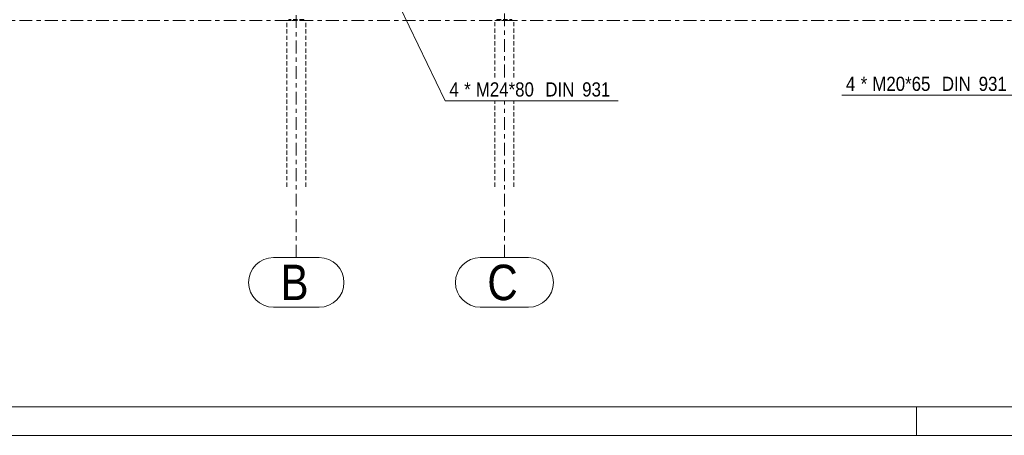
# Model space of a CAD drawing. Header units: millimetres. Extents: x -76 to 1111, y -178 to 661.
# Tile 5 of 91: x 224 to 363, y -178 to -120. Entities that reach past the tile are written whole.
import ezdxf

# ---------------------------------------------------------------- set-up
doc = ezdxf.new("R2010")
doc.units = ezdxf.units.MM
doc.header["$LTSCALE"] = 0.6
for name, pattern in [('VERDECKT2', [1.5, 1, -0.5]), ('XKITLINE00', [0]), ('XKITLINE03', [6, 3, -1, 1, -1])]:
    doc.linetypes.add(name, pattern=pattern)
for name, color, linetype, lineweight in [('BoltMark', 3, 'Continuous', 0), ('DrawingSheet', 5, 'Continuous', 0), ('Part', 2, 'Continuous', 0), ('S-GRID', 1, 'Continuous', 0)]:
    doc.layers.add(name, color=color, linetype=linetype, lineweight=lineweight)
doc.styles.add('ARIAL', font='ARIAL.TTF')

msp = doc.modelspace()

# ---------------------------------------------------------------- linework, layer by layer
at = {"layer": 'BoltMark', "color": 4, "linetype": 'XKITLINE00', "lineweight": 0}
for p, q in [((278.02, -118.08), (284.34, -131.22)), ((340.22, -130.43), (364.58, -130.43)), ((284.34, -131.22), (308.7, -131.22))]:
    msp.add_line(p, q, dxfattribs=at)
at = {"layer": 'DrawingSheet', "color": 3, "linetype": 'XKITLINE00', "lineweight": 0}
msp.add_line((-72.23, -174.41), (1106.77, -174.41), dxfattribs=at)
at = {"layer": 'DrawingSheet', "color": 2, "linetype": 'XKITLINE00', "lineweight": 0}
for p, q in [((350.77, -178.41), (350.77, -174.41)), ((-76.23, -178.41), (1110.77, -178.41))]:
    msp.add_line(p, q, dxfattribs=at)
at = {"layer": 'Part', "color": 4, "linetype": 'VERDECKT2', "lineweight": 0}
for p, q in [((262.02, -143.34), (262.02, -119.92)), ((262.02, -119.92), (264.69, -119.92)), ((264.42, -119.78), (262.29, -119.78)), ((262.29, -119.78), (262.29, -119.92)), ((264.42, -119.92), (264.42, -119.78)), ((264.69, -143.34), (264.69, -119.92)), ((291.36, -127.92), (291.36, -119.92)), ((291.36, -119.92), (294.02, -119.92)), ((291.62, -119.92), (291.62, -119.78)), ((291.62, -119.78), (293.75, -119.78)), ((293.75, -119.78), (293.75, -119.92)), ((294.02, -127.92), (294.02, -119.92)), ((291.36, -143.34), (291.36, -131.32)), ((294.02, -143.34), (294.02, -131.32))]:
    msp.add_line(p, q, dxfattribs=at)
at = {"layer": 'S-GRID', "color": 1, "linetype": 'XKITLINE03', "lineweight": 0}
for p, q in [((263.36, -153.34), (263.36, -45.17)), ((292.69, -127.92), (292.69, -53.09)), ((-13.26, -119.92), (573.36, -119.92)), ((292.69, -153.34), (292.69, -131.32))]:
    msp.add_line(p, q, dxfattribs=at)
at = {"layer": 'S-GRID', "color": 1, "linetype": 'XKITLINE00', "lineweight": 0}
for p, q in [((260.13, -153.34), (266.58, -153.34)), ((289.28, -153.34), (296.1, -153.34)), ((260.13, -160.34), (266.58, -160.34)), ((289.28, -160.34), (296.1, -160.34))]:
    msp.add_line(p, q, dxfattribs=at)
for centre, start, end in [((260.13, -156.84), 90, 270), ((266.58, -156.84), 270, 90), ((289.28, -156.84), 90, 270), ((296.1, -156.84), 270, 90)]:
    msp.add_arc(centre, 3.5, start, end, dxfattribs=at)

# ---------------------------------------------------------------- texts
at = {"layer": 'BoltMark', "color": 4, "style": 'ARIAL', "width": 0.85}
for s, p in [('*', (342.9, -129.83)), ('M20*65', (344.54, -129.83)), ('4', (284.94, -130.62)), ('*', (287.02, -130.62)), ('M24*80', (288.66, -130.62)), ('DIN', (298.45, -130.62)), ('931', (303.65, -130.62)), ('4', (340.82, -129.83)), ('DIN', (354.34, -129.83)), ('931', (359.53, -129.83))]:
    msp.add_text(s, height=2, dxfattribs=at).set_placement(p)
at = {"layer": 'S-GRID', "color": 7, "style": 'ARIAL', "width": 0.85}
for s, p in [('B', (261.13, -159.34)), ('C', (290.28, -159.34))]:
    msp.add_text(s, height=5, dxfattribs=at).set_placement(p)

doc.saveas('drawing.dxf')
